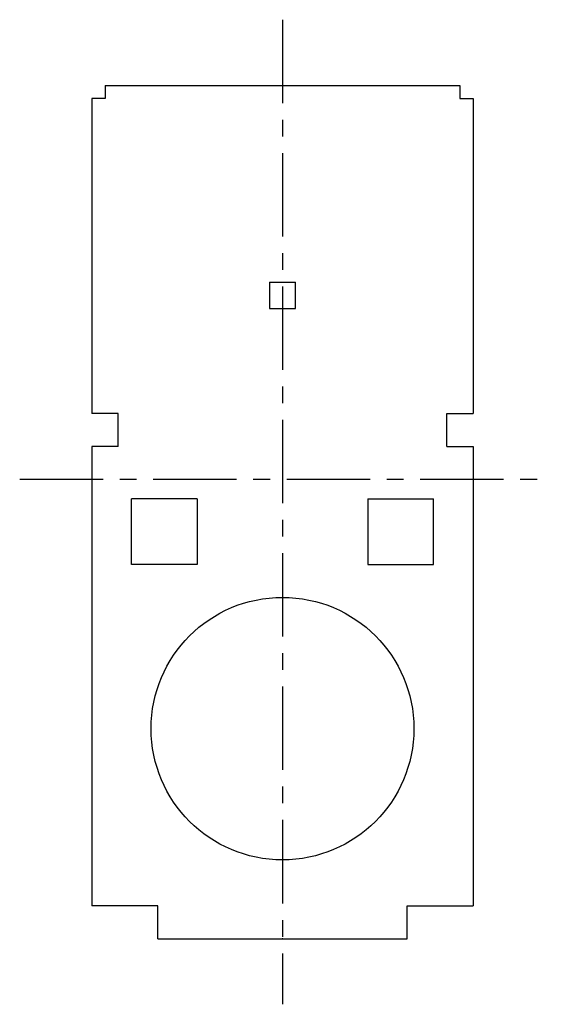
# Model space of a CAD drawing. Header units: millimetres. Extents: x -40 to 40, y -80 to 70.
import ezdxf

# ---------------------------------------------------------------- set-up
doc = ezdxf.new("R2010")
doc.units = ezdxf.units.MM
doc.header["$PDSIZE"] = -1
doc.linetypes.add('CENTERX2', pattern=[20.32, 12.7, -2.54, 2.54, -2.54])

msp = doc.modelspace()

# ---------------------------------------------------------------- linework, layer by layer
at = {"color": 7, "linetype": 'CENTERX2'}
for p, q in [((0, 70), (0, -80)), ((-40, 0), (40, 0))]:
    msp.add_line(p, q, dxfattribs=at)
at = {"color": 7, "linetype": 'Continuous'}
for p, q in [((-27, 60), (27, 60)), ((-27, 60), (-27, 58)), ((27, 60), (27, 58)), ((-27, 58), (-29, 58)), ((-29, 58), (-29, 10)), ((27, 58), (29, 58)), ((29, 58), (29, 10)), ((-2, 30), (2, 30)), ((-2, 30), (-2, 26)), ((2, 26), (2, 30)), ((-2, 26), (2, 26)), ((-25, 10), (-29, 10)), ((-25, 5), (-25, 10)), ((25, 5), (25, 10)), ((25, 10), (29, 10)), ((-29, 5), (-29, -65)), ((-25, 5), (-29, 5)), ((25, 5), (29, 5)), ((29, 5), (29, -65)), ((-23, -13), (-23, -3)), ((-13, -3), (-23, -3)), ((-13, -3), (-13, -13)), ((13, -3), (23, -3)), ((13, -3), (13, -13)), ((23, -13), (23, -3)), ((-13, -13), (-23, -13)), ((13, -13), (23, -13)), ((-19, -65), (-29, -65)), ((-19, -70), (-19, -65)), ((19, -70), (19, -65)), ((19, -65), (29, -65)), ((-19, -70), (19, -70))]:
    msp.add_line(p, q, dxfattribs=at)
msp.add_circle((0, -38), 20, dxfattribs=at)
msp.add_point((0, -70), dxfattribs=at)

doc.saveas('drawing.dxf')
